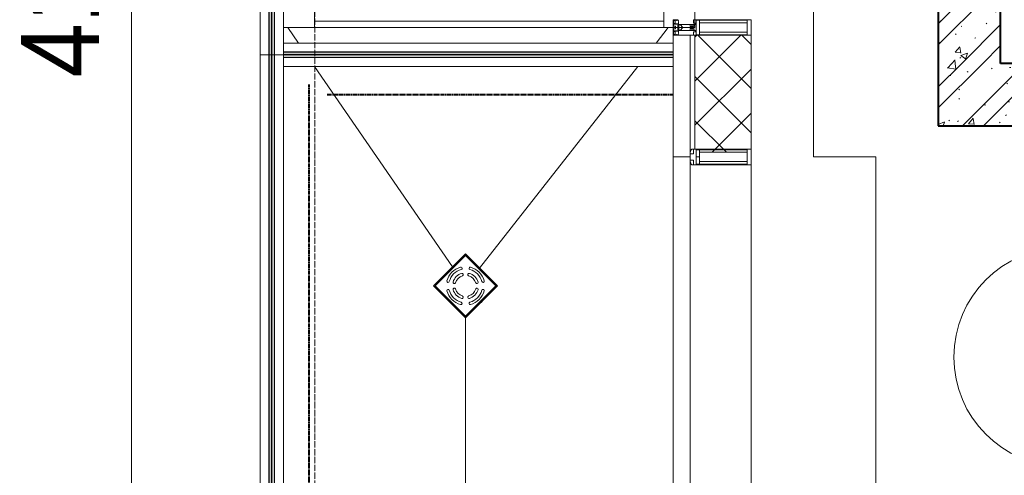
# Model space of a CAD drawing. Header units: millimetres. Extents: x 104173 to 188470, y 7718 to 222239.
# Tile 12 of 50: x 107004 to 110162, y 22629 to 24090. Entities that reach past the tile are written whole.
import ezdxf

# ---------------------------------------------------------------- set-up
doc = ezdxf.new("R2010")
doc.units = ezdxf.units.MM
for name, pattern in [('Линия сетки', [25, 20, -2.5, 0, -2.5]), ('Штрих_3_1_5_', [4.5, 3, -1.5]), ('Штриховая_ш3 п1_5', [4.5, 3, -1.5])]:
    doc.linetypes.add(name, pattern=pattern)
doc.layers.add('_Разделитель помещений_', color=4, linetype='Штриховая_ш3 п1_5', lineweight=40, true_color=0x00ffff)
for name, color, linetype, lineweight in [('Арматура трубопроводов', 7, 'Continuous', 18), ('Импосты витража', 7, 'Continuous', 18), ('Каркас несущий', 7, 'Continuous', 18), ('Марки помещений', 7, 'Continuous', 20), ('Ограждение', 7, 'Continuous', 18), ('Оси', 7, 'Continuous', 9), ('Панели витража', 7, 'Continuous', 18), ('Перекрытия', 7, 'Continuous', 18), ('Поручни', 7, 'Continuous', 18), ('Размеры', 7, 'Continuous', 9), ('Размеры-100', 7, 'Continuous', 9), ('Сантехнические приборы', 7, 'Continuous', 18), ('Стены', 7, 'Continuous', 18), ('Стены разрез', 7, 'Continuous', 40), ('Стены штриховка', 7, 'Continuous', 40), ('Элементы узлов', 7, 'Continuous', 18)]:
    doc.layers.add(name, color=color, linetype=linetype, lineweight=lineweight)
doc.styles.add('Arial_3', font='arial.ttf', dxfattribs={"width": 0.9, "height": 250})
doc.dimstyles.new('Основной_2_5_мм', dxfattribs={"dimscale": 304.8, "dimtxt": 255.06485, "dimasz": 0.463911, "dimexe": 0.492126, "dimexo": 0.492126, "dimgap": 0.098425, "dimtad": 1, "dimdec": 0, "dimdsep": 46, "dimtxsty": 'Arial_3', "dimblk1": 'OBLIQUE', "dimblk2": 'OBLIQUE', "dimsah": 1, "dimcen": 0.09, "dimdle": 0.492126, "dimazin": 2, "dimtfac": 1, "dimtdec": 4, "dimtix": 1, "dimtmove": 0, "dimatfit": 3, "dimfxl": 1, "dimtvp": 1, "dimtolj": 1, "dimtzin": 0, "dimlwd": 20, "dimlwe": 20, "dimarcsym": 2})
pattern_1 = [(50, (0, 0), (218.62117, -19.1268), [22.86, -251.46]), (355, (0, 0), (-42.29187, 229.2684), [18.288, -201.168]), (100.451, (18.22, -1.6), (176.33107, 210.13963), [19.428, -213.708]), (46.184, (0, 60.96), (325.29495, -50.45164), [34.29, -377.19]), (96.636, (27.1, 56.76), (284.883, 296.91266), [29.142, -320.562]), (351.184, (0, 60.96), (284.8858, 296.9107), [27.432, -301.752]), (21, (30.48, 45.72), (181.93753, -122.71832), [22.86, -251.46]), (326, (30.48, 45.72), (74.16223, 221.0262), [18.288, -201.168]), (71.451, (45.64, 35.5), (256.10035, 98.30526), [19.428, -213.708]), (37.5, (0, 0), (3.70639, 101.465895), [3.353, -195.377, 3.353, -200.863, -201.93]), (37.5, (0, 0), (3.70639, 101.465895), [-402.946, 3.353, -198.577]), (7.5, (0, 0), (80.18358, 120.21653), [3.353, -113.081, 3.353, -190.805, -76.962]), (7.5, (0, 0), (80.18358, 120.21653), [-310.591, 3.353, -73.609]), (327.5, (-67.97, 0), (162.708646, -6.87497), [3.353, -72.847, 3.353, -234.391, -315.468]), (327.5, (-67.97, 0), (162.708646, -6.87497), [-313.944, 3.353, -312.115]), (317.5, (-98.45, 0), (177.75468, 30.51183), [3.353, -95.707, 3.353, -154.534, -224.028]), (317.5, (-98.45, 0), (177.75468, 30.51183), [-256.946, 3.353, -220.675])]
pattern_2 = [(45, (0, 0), (-101.02788, 101.02788), []), (45, (67.35, 0), (-101.02788, 101.02788), [])]

# ---------------------------------------------------------------- blocks, each defined once
blk = doc.blocks.new('135_SLK_K4_AR_rvt-1-МКСС_К4_L22_74_700_')
at = {"layer": 'Стены разрез', "lineweight": 9, "true_color": 0xaaaaaa}
h = blk.add_hatch(dxfattribs=at)
h.set_pattern_fill('FP_1', color=253, style=0, pattern_type=2)
h.set_pattern_definition(pattern_1)
h.paths.add_polyline_path([(109950, 23950), (110150, 23950), (110150, 25480), (109950, 25480), (109950, 24150)])
h = blk.add_hatch(dxfattribs=at)
h.set_pattern_fill('FP_2', color=253, style=0, pattern_type=2)
h.set_pattern_definition(pattern_2)
h.paths.add_polyline_path([(109950, 23950), (110150, 23950), (110150, 25480), (109950, 25480), (109950, 24150)])
h = blk.add_hatch(dxfattribs=at)
h.set_pattern_fill('FP_1', color=253, style=0, pattern_type=2)
h.set_pattern_definition(pattern_1)
h.paths.add_polyline_path([(112950, 23750), (112950, 23950), (109950, 23950), (109950, 23750), (112185.1, 23750)])
h = blk.add_hatch(dxfattribs=at)
h.set_pattern_fill('FP_2', color=253, style=0, pattern_type=2)
h.set_pattern_definition(pattern_2)
h.paths.add_polyline_path([(112950, 23750), (112950, 23950), (109950, 23950), (109950, 23750), (112185.1, 23750)])
at = {"layer": '_Разделитель помещений_', "color": 131, "linetype": 'Штрих_3_1_5_', "true_color": 0xaaffff}
for p, q in [((107932.5, 15682.5), (107932.5, 23882.5)), ((107990, 23850), (109100, 23850))]:
    blk.add_line(p, q, dxfattribs=at)
at = {"layer": 'Перекрытия', "color": 253, "true_color": 0xaaaaaa}
for p, q in [((109549.8, 24150), (109549.8, 23650)), ((109549.8, 23650), (109749.8, 23650)), ((109749.8, 23650), (109749.8, 22450))]:
    blk.add_line(p, q, dxfattribs=at)
at = {"layer": 'Стены разрез', "color": 253, "true_color": 0xaaaaaa}
for p, q in [((110150, 23950), (110150, 25480)), ((109950, 24150), (109950, 23950)), ((109950, 23950), (109950, 23750)), ((112950, 23950), (110150, 23950)), ((109950, 23750), (112950, 23750))]:
    blk.add_line(p, q, dxfattribs=at)
blk = doc.blocks.new('System Panel - A_PAN_Glass-7496875-МКСС_К4_L22_74_700_')
at = {"layer": 'Панели витража', "color": 253, "lineweight": 5, "true_color": 0xaaaaaa}
for p, q in [((-587.5, 55), (-587.5, 0)), ((587.5, 55), (-573.5, 55)), ((587.5, 0), (587.5, 55)), ((-587.5, 0), (587.5, 0))]:
    blk.add_line(p, q, dxfattribs=at)
blk = doc.blocks.new('Rectangular Mullion - R_StandardFrame_50Wx250H-4664157-МКСС_К4_L22_74_700_')
at = {"layer": 'Импосты витража', "color": 253, "lineweight": 5, "true_color": 0xaaaaaa}
for p, q in [((109350, 22450), (109350, 23625)), ((109100, 22452.5), (109100, 22475))]:
    blk.add_line(p, q, dxfattribs=at)
blk = doc.blocks.new('Rectangular Mullion - 50Wx250H-3927046-МКСС_К4_L22_74_700_')
at = {"layer": 'Элементы узлов', "color": 253, "lineweight": 5, "true_color": 0xaaaaaa}
for p, q in [((0, 250), (-25, 250)), ((-25, 250), (-25, 237.3)), ((-25, 65.2), (-25, 250)), ((-25, 250), (0, 250)), ((-23, 237.3), (0, 237.3)), ((-23, 237.3), (0, 237.3)), ((-23, 237.3), (-23, 73.6)), ((0, 237.3), (-14.9, 237.3)), ((-14.9, 237.3), (-14.9, 84)), ((-14.9, 84), (-14.9, 237.3)), ((25, 250), (0, 250)), ((25, 250), (0, 250)), ((14.9, 237.3), (0, 237.3)), ((0, 237.3), (23, 237.3)), ((23, 237.3), (0, 237.3)), ((14.9, 84), (14.9, 237.3)), ((14.9, 84), (14.9, 237.3)), ((23, 237.3), (23, 73.6)), ((25, 237.3), (25, 250)), ((25, 65.2), (25, 250)), ((-25, 73.6), (-25, 65.2)), ((-25, 65.2), (-25, 60.2)), ((-10, 65.2), (-25, 65.2)), ((-25, 65.2), (-25, 60.2)), ((-25, 65.2), (-10, 65.2)), ((-10, 65.2), (-25, 65.2)), ((0, 84), (-23, 84)), ((-23, 84), (-23, 73.6)), ((0, 84), (-23, 84)), ((-23, 73.6), (0, 73.6)), ((0, 73.6), (-23, 73.6)), ((-0.5, 73.6), (-23, 73.6)), ((-14.9, 84), (0, 84)), ((-10, 55), (-10, 65.2)), ((-10, 65.2), (-10, 55)), ((-10, 55), (-10, 65.2)), ((0, 84), (14.9, 84)), ((23, 84), (0, 84)), ((0, 84), (0, 73.6)), ((0, 84), (23, 84)), ((0, 73.6), (0, 84)), ((0, 73.6), (23, 73.6)), ((23, 73.6), (0, 73.6)), ((0.5, 73.6), (23, 73.6)), ((10, 65.2), (10, 55)), ((25, 65.2), (10, 65.2)), ((10, 55), (10, 65.2)), ((10, 65.2), (25, 65.2)), ((10, 65.2), (25, 65.2)), ((10, 55), (10, 65.2)), ((23, 73.6), (23, 84)), ((25, 65.2), (25, 73.6)), ((25, 65.2), (25, 60.2)), ((25, 60.2), (25, 65.2)), ((-10, 55), (-14, 55)), ((-14, 55), (-10, 55)), ((-10, 55), (0, 55)), ((0, 55), (-10, 55)), ((0, 55), (10, 55)), ((0, 55), (10, 55)), ((10, 55), (14, 55)), ((10, 55), (14, 55))]:
    blk.add_line(p, q, dxfattribs=at)
for centre, start, end in [((-14, 69.1), 218.9723, 270), ((-14, 69.1), 218.9723, 270), ((-14, 69.1), 218.9723, 270), ((14, 69.1), 270, 321.0277), ((14, 69.1), 270, 321.0277), ((14, 69.1), 270, 321.0277)]:
    blk.add_arc(centre, 14.1, start, end, dxfattribs=at)
blk = doc.blocks.new('Rectangular Mullion - R_StandardFrame_50Wx250H-5854537-МКСС_К4_L22_74_700_')
at = {"layer": 'Импосты витража', "color": 253, "lineweight": 5, "true_color": 0xaaaaaa}
for p, q in [((109350, 24040), (109350, 24090)), ((109100, 24040), (109100, 24065))]:
    blk.add_line(p, q, dxfattribs=at)
blk = doc.blocks.new('Rectangular Mullion - 50Wx250H-2623690-МКСС_К4_L22_74_700_')
at = {"layer": 'Элементы узлов', "color": 253, "lineweight": 5, "true_color": 0xaaaaaa}
for p, q in [((-25, 65.2), (-25, 250)), ((-25, 250), (0, 250)), ((-23, 237.3), (0, 237.3)), ((-23, 237.3), (-23, 73.6)), ((-14.9, 84), (-14.9, 237.3)), ((25, 250), (0, 250)), ((23, 237.3), (0, 237.3)), ((14.9, 84), (14.9, 237.3)), ((23, 237.3), (23, 73.6)), ((25, 65.2), (25, 250)), ((-14, 65.2), (-25, 65.2)), ((0, 84), (-23, 84)), ((-0.5, 73.6), (-23, 73.6)), ((-14, 71.3), (-14, 65.2)), ((-10, 71.3), (-14, 71.3)), ((-10, 53), (-10, 71.3)), ((-7, 65.2), (-5.9, 67.3)), ((-7, 65.2), (-7, 54.7)), ((-4.1, 67.3), (-5.9, 67.3)), ((-4.1, 67.3), (-2.9, 65.1)), ((-2.9, 65.1), (-2.9, 54.6)), ((0, 84), (23, 84)), ((0.5, 73.6), (23, 73.6)), ((4.1, 67.3), (2.9, 65.1)), ((2.9, 65.1), (2.9, 54.6)), ((4.1, 67.3), (5.9, 67.3)), ((7, 65.2), (5.9, 67.3)), ((7, 65.2), (7, 54.7)), ((10, 71.3), (14, 71.3)), ((10, 53), (10, 71.3)), ((14, 71.3), (14, 65.2)), ((14, 65.2), (25, 65.2)), ((-8.7, 53), (-10, 53)), ((-10, 53), (-10, 17)), ((-8.7, 53), (-7, 54.7)), ((-1.3, 53), (-2.9, 54.6)), ((0, 53), (-1.3, 53)), ((0, 53), (1.3, 53)), ((1.3, 53), (2.9, 54.6)), ((8.7, 53), (7, 54.7)), ((8.7, 53), (10, 53)), ((10, 53), (10, 17)), ((-23.8, 14.6), (-25, 14.2)), ((-25, 0), (-25, 14.2)), ((-22.3, 17), (-23.8, 17)), ((-23.8, 17), (-23.8, 14.6)), ((-22.5, 10.6), (-23.8, 14.6)), ((-22.5, 10.6), (-23.7, 9.9)), ((-23.7, 1.3), (-23.7, 9.9)), ((-23.7, 1.3), (-11.8, 1.3)), ((-23.2, 10.2), (-22.5, 8)), ((-22.5, 8), (-22.5, 4.5)), ((-21.3, 4.5), (-22.5, 4.5)), ((-22.3, 17), (-22.3, 16)), ((-22.3, 16), (-21.3, 16)), ((-19, 17.6), (-21.3, 16)), ((-21.3, 4.5), (-21.3, 6.5)), ((-21.3, 6.5), (-14.2, 6.5)), ((-18.4, 16.6), (-19, 17.6)), ((-7.4, 16.6), (-18.4, 16.6)), ((-14.2, 6.5), (-14.2, 4.5)), ((-13.2, 4.5), (-14.2, 4.5)), ((-13.2, 4.5), (-12.2, 7.2)), ((-12.7, 7.6), (-11.3, 11.4)), ((-12.7, 7.6), (-11.8, 6.9)), ((-12.2, 9), (-12.2, 14.8)), ((-12.2, 14.8), (0, 14.8)), ((-11.8, 1.3), (-11.8, 6.9)), ((-10.5, 11.2), (-11.3, 11.4)), ((-10.5, 1.5), (-10.5, 11.2)), ((-4.8, 1.5), (-10.5, 1.5)), ((-10, 17), (-7.5, 17)), ((-8.5, 23), (-1.5, 30)), ((-8.5, 18.5), (-8.5, 23)), ((-7.5, 18.5), (-8.5, 18.5)), ((-7.5, 17), (-7.5, 18.5)), ((-7.4, 18), (-7.4, 16.6)), ((-2.6, 18), (-7.4, 18)), ((0, 8), (-4.8, 8)), ((-4.8, 1.5), (-4.8, 8)), ((-2.6, 18), (-2.6, 16.8)), ((-2.6, 16.8), (0, 16.8)), ((-1.5, 30), (0, 30)), ((1.5, 30), (0, 30)), ((2.6, 16.8), (0, 16.8)), ((0, 14.8), (0, 16.8)), ((0, 14.8), (0, 16.8)), ((12.2, 14.8), (0, 14.8)), ((0, 0), (0, 8)), ((0, 8), (4.8, 8)), ((0, 0), (0, 8)), ((8.5, 23), (1.5, 30)), ((2.6, 18), (2.6, 16.8)), ((2.6, 18), (7.4, 18)), ((4.8, 1.5), (4.8, 8)), ((4.8, 1.5), (10.5, 1.5)), ((7.4, 18), (7.4, 16.6)), ((7.4, 16.6), (18.4, 16.6)), ((7.5, 18.5), (8.5, 18.5)), ((7.5, 17), (7.5, 18.5)), ((10, 17), (7.5, 17)), ((8.5, 18.5), (8.5, 23)), ((10.5, 11.2), (11.3, 11.4)), ((10.5, 1.5), (10.5, 11.2)), ((12.7, 7.6), (11.3, 11.4)), ((12.7, 7.6), (11.8, 6.9)), ((11.8, 1.3), (11.8, 6.9)), ((23.7, 1.3), (11.8, 1.3)), ((12.2, 9), (12.2, 14.8)), ((13.2, 4.5), (12.2, 7.2)), ((13.2, 4.5), (14.2, 4.5)), ((21.3, 6.5), (14.2, 6.5)), ((14.2, 6.5), (14.2, 4.5)), ((18.4, 16.6), (19, 17.6)), ((19, 17.6), (21.3, 16)), ((22.3, 16), (21.3, 16)), ((21.3, 4.5), (21.3, 6.5)), ((21.3, 4.5), (22.5, 4.5)), ((22.3, 17), (22.3, 16)), ((22.3, 17), (23.8, 17)), ((22.5, 10.6), (23.8, 14.6)), ((22.5, 10.6), (23.7, 9.9)), ((23.2, 10.2), (22.5, 8)), ((22.5, 8), (22.5, 4.5)), ((23.7, 1.3), (23.7, 9.9)), ((23.8, 17), (23.8, 14.6)), ((23.8, 14.6), (25, 14.2)), ((25, 0), (25, 14.2)), ((-25, 0), (0, 0)), ((25, 0), (0, 0))]:
    blk.add_line(p, q, dxfattribs=at)
for centre, start, end in [((-0.5, 73.1), 360, 90), ((0.5, 73.1), 90, 180)]:
    blk.add_arc(centre, 0.5, start, end, dxfattribs=at)
blk = doc.blocks.new('Ограждение - Ограждение-6295343-МКСС_К4_L22_74_700_')
at = {"layer": 'Ограждение', "lineweight": 5}
for points in [[(25053.8, 6800), (25061.8, 6800), (25061.8, 8577), (25053.8, 8577), (25053.8, 6958.3)], [(25062.8, 6800), (25070.8, 6800), (25070.8, 8577), (25062.8, 8577), (25062.8, 6958.3)]]:
    blk.add_hatch(color=256, dxfattribs=at).paths.add_polyline_path(points)
at = {"layer": 'Поручни', "color": 253, "lineweight": 5, "true_color": 0xaaaaaa}
for p, q in [((25024.8, 8577), (25024.8, 6800)), ((25024.8, 8577), (25053.3, 8577)), ((25053.3, 8577), (25053.3, 6800)), ((25061.8, 8577), (25053.8, 8577)), ((25053.8, 8577), (25053.8, 6800)), ((25061.8, 6800), (25061.8, 8577)), ((25061.8, 8577), (25062.8, 8577)), ((25070.8, 8577), (25062.8, 8577)), ((25062.8, 8577), (25062.8, 6800)), ((25070.8, 6800), (25070.8, 8577)), ((25071.3, 8577), (25071.3, 6800)), ((25071.3, 8577), (25099.8, 8577)), ((25099.8, 6800), (25099.8, 8540)), ((25053.3, 6800), (25024.8, 6800)), ((25053.8, 6800), (25061.8, 6800)), ((25062.8, 6800), (25061.8, 6800)), ((25062.8, 6800), (25070.8, 6800)), ((25099.8, 6800), (25071.3, 6800))]:
    blk.add_line(p, q, dxfattribs=at)
blk = doc.blocks.new('HL_RU_balcony and terrace drain_HL5100T-A-200505 - HL_Трап для балконов и террас_HL5100T-7541758-МКСС_К4_L22_74_700_')
at = {"layer": 'Арматура трубопроводов', "color": 253, "lineweight": 5, "true_color": 0xaaaaaa}
for centre, radius, start, end in [((-50.2, 29), 4, 330.0367, 150.0367), ((-29, 50.2), 4, 119.9633, 299.9633), ((0, 0), 62, 60.0367, 119.9633), ((0, 0), 54, 60.0367, 119.9633), ((-17.8, 33.6), 4, 117.8755, 297.8755), ((0, 0), 42, 62.1245, 117.8755), ((0, 0), 34, 62.1245, 117.8755), ((17.8, 33.6), 4, 242.1245, 62.1245), ((29, 50.2), 4, 240.0367, 60.0367), ((50.2, 29), 4, 29.9633, 209.9633), ((0, 0), 62, 150.0367, 209.9633), ((0, 0), 54, 150.0367, 209.9633), ((0, 0), 42, 152.1245, 207.8755), ((-33.6, 17.8), 4, 332.1245, 152.1245), ((0, 0), 34, 152.1245, 207.8755), ((33.6, 17.8), 4, 27.8755, 207.8755), ((0, 0), 34, 332.1245, 27.8755), ((0, 0), 42, 332.1245, 27.8755), ((0, 0), 54, 330.0367, 29.9633), ((0, 0), 62, 330.0367, 29.9633), ((-50.2, -29), 4, 209.9633, 29.9633), ((-33.6, -17.8), 4, 207.8755, 27.8755), ((-17.8, -33.6), 4, 62.1245, 242.1245), ((0, 0), 34, 242.1245, 297.8755), ((17.8, -33.6), 4, 297.8755, 117.8755), ((33.6, -17.8), 4, 152.1245, 332.1245), ((50.2, -29), 4, 150.0367, 330.0367), ((-29, -50.2), 4, 60.0367, 240.0367), ((0, 0), 62, 240.0367, 299.9633), ((0, 0), 54, 240.0367, 299.9633), ((0, 0), 42, 242.1245, 297.8755), ((29, -50.2), 4, 299.9633, 119.9633)]:
    blk.add_arc(centre, radius, start, end, dxfattribs=at)
at = {"layer": 'Сантехнические приборы', "color": 253, "lineweight": 5, "true_color": 0xaaaaaa}
for p, q in [((-72.5, 72.5), (72.5, 72.5)), ((-72.5, -72.5), (-72.5, 72.5)), ((-70, 70), (-70, -70)), ((70, 70), (-70, 70)), ((69, 69), (-69, 69)), ((-69, 69), (-69, -69)), ((69, -69), (69, 69)), ((70, -70), (70, 70)), ((72.5, 72.5), (72.5, -72.5)), ((-72.5, -72.5), (72.5, -72.5)), ((70, -70), (-70, -70)), ((-69, -69), (69, -69))]:
    blk.add_line(p, q, dxfattribs=at)
for start, end in [(90, 91.6217), (88.3783, 90), (178.3783, 181.6217), (358.3783, 1.6217), (268.3783, 270), (270, 271.6217)]:
    blk.add_arc((0, 0), 72.9, start, end, dxfattribs=at)
blk = doc.blocks.new('Ограждение - Ограждение-7576559-МКСС_К4_L22_74_700_')
at = {"layer": 'Ограждение', "lineweight": 5}
for points in [[(25099.8, 8578), (26350, 8578), (26350, 8586), (25099.8, 8586)], [(25099.8, 8569), (26350, 8569), (26350, 8577), (25099.8, 8577)]]:
    blk.add_hatch(color=256, dxfattribs=at).paths.add_polyline_path(points)
at = {"layer": 'Поручни', "color": 253, "lineweight": 5, "true_color": 0xaaaaaa}
for p, q in [((25099.8, 8615), (26350, 8615)), ((25099.8, 8586.5), (25099.8, 8615)), ((26350, 8586.5), (25099.8, 8586.5)), ((26350, 8586), (25099.8, 8586)), ((25099.8, 8586), (25099.8, 8578)), ((25099.8, 8578), (26350, 8578)), ((26350, 8577), (25099.8, 8577)), ((25099.8, 8577), (25099.8, 8569)), ((25099.8, 8569), (26350, 8569)), ((26350, 8568.5), (25099.8, 8568.5)), ((25099.8, 8540), (25099.8, 8568.5)), ((26350, 8578), (26350, 8586)), ((26350, 8569), (26350, 8577)), ((26350, 8540), (25099.8, 8540))]:
    blk.add_line(p, q, dxfattribs=at)
blk = doc.blocks.new('Ограждение - Ограждение-7576560-МКСС_К4_L22_74_700_')
at = {"layer": 'Ограждение', "lineweight": 5}
for points in [[(25061.8, 8577), (25061.8, 10458), (25053.8, 10458), (25053.8, 8577)], [(25070.8, 8577), (25070.8, 10458), (25062.8, 10458), (25062.8, 8577)]]:
    blk.add_hatch(color=256, dxfattribs=at).paths.add_polyline_path(points)
at = {"layer": 'Поручни', "color": 253, "lineweight": 5, "true_color": 0xaaaaaa}
for p, q in [((25024.8, 10458), (25024.8, 8577)), ((25024.8, 10458), (25053.3, 10458)), ((25053.3, 10458), (25053.3, 8577)), ((25061.8, 10458), (25053.8, 10458)), ((25053.8, 10458), (25053.8, 8577)), ((25061.8, 8577), (25061.8, 10458)), ((25061.8, 10458), (25062.8, 10458)), ((25070.8, 10458), (25062.8, 10458)), ((25062.8, 10458), (25062.8, 8577)), ((25070.8, 8577), (25070.8, 10458)), ((25071.3, 10458), (25071.3, 8577)), ((25071.3, 10458), (25099.8, 10458)), ((25099.8, 10350), (25099.8, 10458)), ((25099.8, 8615), (25099.8, 8665)), ((25053.3, 8577), (25024.8, 8577)), ((25053.8, 8577), (25061.8, 8577)), ((25062.8, 8577), (25061.8, 8577)), ((25062.8, 8577), (25070.8, 8577)), ((25099.8, 8577), (25071.3, 8577))]:
    blk.add_line(p, q, dxfattribs=at)
blk = doc.blocks.new('202_Перемычка_Уголок равнополочный - 202_Перемычка_Уголок равнополочный-7307855-МКСС_К4_L22_74_700_')
at = {"layer": 'Каркас несущий', "color": 253, "lineweight": 5, "true_color": 0xaaaaaa}
for p, q in [((-842.5, -50), (-842.5, 50)), ((-842.5, 50), (842.5, 50)), ((842.5, 50), (842.5, -50)), ((842.5, -50), (-842.5, -50))]:
    blk.add_line(p, q, dxfattribs=at)
blk = doc.blocks.new('202_Перемычка_Уголок равнополочный - 202_Перемычка_Уголок равнополочный-7460173-МКСС_К4_L22_74_700_')
at = {"layer": 'Каркас несущий', "color": 253, "lineweight": 5, "true_color": 0xaaaaaa}
for p, q in [((-842.5, -50), (-842.5, 50)), ((-842.5, 50), (842.5, 50)), ((842.5, 50), (842.5, -50)), ((547.5, -50), (-842.5, -50)), ((842.5, -50), (597.5, -50))]:
    blk.add_line(p, q, dxfattribs=at)
blk = doc.blocks.new('135_SLK_K4_AR_FCD_rvt-1-МКСС_К4_L22_74_700_')
at = {"layer": 'Стены разрез', "lineweight": 5, "true_color": 0xaaaaaa}
h = blk.add_hatch(dxfattribs=at)
h.set_pattern_fill('FP_4', color=253, style=0, pattern_type=2)
h.set_pattern_definition([(45, (0, 0), (-70.71068, 70.71068), []), (135, (0, 0), (-70.71068, -70.71068), [])])
h.paths.add_polyline_path([(109285.9, 23664.9), (109337.3, 23664.9), (109337.3, 23675), (109350, 23675), (109350, 24040), (109170, 24040), (109170, 23675), (109173.6, 23675), (109173.6, 23673), (109184, 23673), (109184, 23664.9)])
at = {"layer": 'Перекрытия', "color": 253, "lineweight": 5, "true_color": 0xaaaaaa}
for p, q in [((107850, 24065), (107850, 24015)), ((107898.2, 24015), (107863.8, 24065)), ((109045.1, 24015), (109084.3, 24065)), ((107850, 23940), (107850, 15600)), ((108392.3, 23297.4), (107949.8, 23940)), ((108479.2, 23293.8), (108986.2, 23940)), ((108434.2, 22134.3), (108434.2, 23134.3))]:
    blk.add_line(p, q, dxfattribs=at)
at = {"layer": 'Стены', "color": 253, "lineweight": 5, "true_color": 0xaaaaaa}
blk.add_line((109070, 24085), (107949.8, 24085), dxfattribs=at)
at = {"layer": 'Стены разрез', "color": 253, "lineweight": 9, "true_color": 0xaaaaaa}
for p, q in [((109070, 24085), (107949.8, 24085)), ((107949.8, 24065), (109070, 24065)), ((109100, 24040), (109100, 23650)), ((109350, 24040), (109100, 24040)), ((109350, 23675), (109350, 24040)), ((109100, 23650), (109155, 23650))]:
    blk.add_line(p, q, dxfattribs=at)
at = {"layer": 'Стены штриховка', "color": 253, "lineweight": 9, "true_color": 0xaaaaaa}
for p, q in [((109155, 23664), (109155, 24040)), ((109170, 23675), (109170, 24040))]:
    blk.add_line(p, q, dxfattribs=at)
at = {"layer": 'Импосты витража', "color": 253, "lineweight": 5, "true_color": 0xaaaaaa}
for name in ['Rectangular Mullion - R_StandardFrame_50Wx250H-5854537-МКСС_К4_L22_74_700_', 'Rectangular Mullion - R_StandardFrame_50Wx250H-4664157-МКСС_К4_L22_74_700_']:
    blk.add_blockref(name, (0, 0), dxfattribs=at)
at = {"layer": 'Импосты витража', "color": 253, "lineweight": 5, "true_color": 0xaaaaaa, "rotation": 270}
for name, p in [('Rectangular Mullion - 50Wx250H-2623690-МКСС_К4_L22_74_700_', (109100, 24065)), ('Rectangular Mullion - 50Wx250H-3927046-МКСС_К4_L22_74_700_', (109100, 23650))]:
    blk.add_blockref(name, p, dxfattribs=at)
at = {"layer": 'Каркас несущий', "color": 253, "lineweight": 5, "true_color": 0xaaaaaa}
for name, p, rotation in [('202_Перемычка_Уголок равнополочный - 202_Перемычка_Уголок равнополочный-7307855-МКСС_К4_L22_74_700_', (107899.8, 24907.5), 89.99999999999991), ('202_Перемычка_Уголок равнополочный - 202_Перемычка_Уголок равнополочный-7460173-МКСС_К4_L22_74_700_', (109120, 24907.5), 90.00000000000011)]:
    blk.add_blockref(name, p, dxfattribs=dict(at, rotation=rotation))
at = {"layer": 'Ограждение', "color": 253, "lineweight": 5, "true_color": 0xaaaaaa}
for name in ['Ограждение - Ограждение-7576560-МКСС_К4_L22_74_700_', 'Ограждение - Ограждение-7576559-МКСС_К4_L22_74_700_', 'Ограждение - Ограждение-6295343-МКСС_К4_L22_74_700_']:
    blk.add_blockref(name, (82750, 15400), dxfattribs=at)
at = {"layer": 'Панели витража', "color": 253, "lineweight": 5, "true_color": 0xaaaaaa, "rotation": 270}
blk.add_blockref('System Panel - A_PAN_Glass-7496875-МКСС_К4_L22_74_700_', (109100, 23062.5), dxfattribs=at)
at = {"layer": 'Сантехнические приборы', "color": 253, "lineweight": 5, "true_color": 0xaaaaaa, "rotation": 44.9999999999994}
blk.add_blockref('HL_RU_balcony and terrace drain_HL5100T-A-200505 - HL_Трап для балконов и террас_HL5100T-7541758-МКСС_К4_L22_74_700_', (108433.9, 23236.6), dxfattribs=at)
blk = doc.blocks.new('050_Марка_Помещение - Номер-620969-МКСС_К4_L22_74_700_')
at = {"layer": 'Марки помещений'}
blk.add_circle((0, 0), 3.5, dxfattribs=at)
blk = doc.blocks.new('DIMBLOCK15-МКСС_К4_L22_74_700_')
at = {"layer": 'Размеры-100', "lineweight": 40, "transparency": 16777216}
for p, q in [((107362.5, 26300), (107291.8, 26370.7)), ((107362.5, 26300), (107433.2, 26229.3)), ((107362.5, 22200), (107291.8, 22270.7)), ((107362.5, 22200), (107433.2, 22129.3))]:
    blk.add_line(p, q, dxfattribs=at)
at = {"layer": 'Размеры-100', "lineweight": 20, "transparency": 16777216}
for p, q in [((107362.5, 26300), (107212.5, 26300)), ((107362.5, 22200), (107362.5, 26300)), ((107362.5, 26300), (107412.5, 26300)), ((107362.5, 22200), (107212.5, 22200)), ((107362.5, 22200), (107412.5, 22200))]:
    blk.add_line(p, q, dxfattribs=at)
at = {"layer": 'Размеры-100', "color": 0, "lineweight": 20, "transparency": 16777216, "insert": (107007.9, 23904.7), "char_height": 250, "width": 828.765, "attachment_point": 1, "rotation": 90, "line_spacing_factor": 0.941778, "style": 'Arial_3'}
blk.add_mtext('4100', dxfattribs=at)
blk = doc.blocks.new('_Oblique')
at = {"color": 0, "linetype": 'ByBlock', "lineweight": -2}
blk.add_line((-0.5, -0.5), (0.5, 0.5), dxfattribs=at)

msp = doc.modelspace()

# ---------------------------------------------------------------- linework, layer by layer
at = {"layer": 'Оси', "linetype": 'Линия сетки'}
msp.add_line((107950, 12025.7), (107950, 33100), dxfattribs=at)

# ---------------------------------------------------------------- block references
at = {"lineweight": 5}
for name in ['135_SLK_K4_AR_FCD_rvt-1-МКСС_К4_L22_74_700_', '135_SLK_K4_AR_rvt-1-МКСС_К4_L22_74_700_']:
    msp.add_blockref(name, (0, 0), dxfattribs=at)
at = {"layer": 'Марки помещений', "xscale": 99.99999999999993, "yscale": 99.99999999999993, "zscale": 99.99999999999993}
msp.add_blockref('050_Марка_Помещение - Номер-620969-МКСС_К4_L22_74_700_', (110350.4, 23008.4), dxfattribs=at)

# ---------------------------------------------------------------- dimensions: what is measured, and where the dimension line sits
at = {"layer": 'Размеры', "lineweight": 20}
dim = msp.add_linear_dim(base=(107362.5, 26300), p1=(107262.5, 22200), p2=(107262.5, 26300), angle=90, dimstyle='Основной_2_5_мм', override={"dimpost": '<>', "dimfxl": 4100}, dxfattribs=at)
dim.commit()
dim.dimension.update_dxf_attribs({"geometry": 'DIMBLOCK15-МКСС_К4_L22_74_700_', "text_midpoint": (107204.9, 24250)})

doc.saveas('drawing.dxf')
